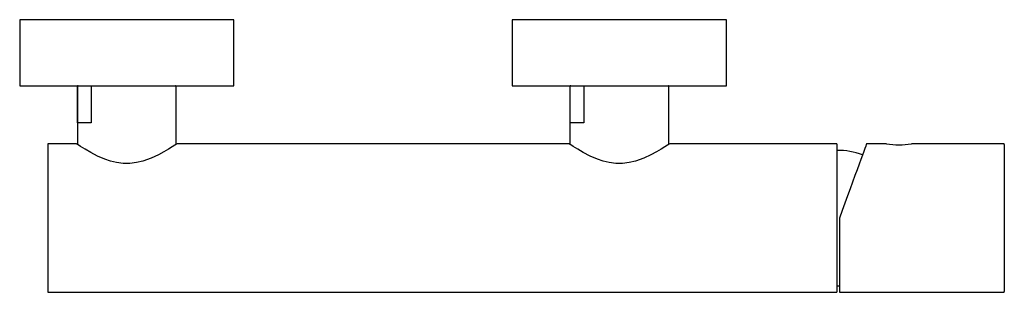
# Model space of a CAD drawing. Header units: millimetres. Extents: x 3787.624 to 3787.922, y 1816.826 to 1816.909.
import ezdxf

# ---------------------------------------------------------------- set-up
doc = ezdxf.new("R2010")
doc.units = ezdxf.units.MM
doc.layers.add('SANINDUSA', color=3, linetype='Continuous')

msp = doc.modelspace()

# ---------------------------------------------------------------- linework, layer by layer
at = {"layer": 'SANINDUSA'}
for p, q in [((3787.6236, 1816.90853), (3787.6236, 1816.88853)), ((3787.6886, 1816.90853), (3787.6236, 1816.90853)), ((3787.6886, 1816.88853), (3787.6886, 1816.90853)), ((3787.7731, 1816.90853), (3787.7731, 1816.88853)), ((3787.8381, 1816.90853), (3787.7731, 1816.90853)), ((3787.8381, 1816.88853), (3787.8381, 1816.90853)), ((3787.6236, 1816.88853), (3787.6886, 1816.88853)), ((3787.6411, 1816.88828), (3787.6411, 1816.87076)), ((3787.64111, 1816.88828), (3787.6411, 1816.88828)), ((3787.64111, 1816.87728), (3787.64111, 1816.88828)), ((3787.64531, 1816.88828), (3787.64531, 1816.87728)), ((3787.6711, 1816.87076), (3787.6711, 1816.88828)), ((3787.7731, 1816.88853), (3787.8381, 1816.88853)), ((3787.7906, 1816.88828), (3787.7906, 1816.87076)), ((3787.79061, 1816.88828), (3787.7906, 1816.88828)), ((3787.79061, 1816.87728), (3787.79061, 1816.88828)), ((3787.79481, 1816.88828), (3787.79481, 1816.87728)), ((3787.8206, 1816.87076), (3787.8206, 1816.88828)), ((3787.64531, 1816.87728), (3787.64111, 1816.87728)), ((3787.79481, 1816.87728), (3787.79061, 1816.87728)), ((3787.64085, 1816.87093), (3787.6321, 1816.87093)), ((3787.6321, 1816.87093), (3787.6321, 1816.82593)), ((3787.79035, 1816.87093), (3787.67135, 1816.87093)), ((3787.8716, 1816.87093), (3787.82085, 1816.87093)), ((3787.8716, 1816.87093), (3787.8716, 1816.82593)), ((3787.88665, 1816.87093), (3787.88059, 1816.87093)), ((3787.9222, 1816.87093), (3787.8942, 1816.87093)), ((3787.9224, 1816.87073), (3787.9224, 1816.82613)), ((3787.8724, 1816.84843), (3787.8724, 1816.82593)), ((3787.8716, 1816.82793), (3787.8724, 1816.82793)), ((3787.6321, 1816.82593), (3787.8716, 1816.82593)), ((3787.8724, 1816.82593), (3787.9222, 1816.82593))]:
    msp.add_line(p, q, dxfattribs=at)
at = {"layer": 'SANINDUSA', "flags": 128}
for points in [[(3787.67135, 1816.87093), (3787.67118, 1816.87082), (3787.67068, 1816.87048), (3787.66988, 1816.86996), (3787.6688, 1816.86929), (3787.66738, 1816.86846), (3787.66568, 1816.86755), (3787.66348, 1816.86655), (3787.66093, 1816.86567), (3787.65904, 1816.86524), (3787.65702, 1816.865), (3787.65502, 1816.86501), (3787.65299, 1816.86527), (3787.65119, 1816.86569), (3787.64947, 1816.86626), (3787.64719, 1816.86722), (3787.64514, 1816.86828), (3787.64345, 1816.86926), (3787.6421, 1816.8701), (3787.64139, 1816.87057), (3787.64096, 1816.87086), (3787.64085, 1816.87093), (3787.64085, 1816.87093)], [(3787.82085, 1816.87093), (3787.82068, 1816.87082), (3787.82018, 1816.87048), (3787.81938, 1816.86996), (3787.8183, 1816.86929), (3787.81688, 1816.86846), (3787.81518, 1816.86755), (3787.81298, 1816.86655), (3787.81043, 1816.86567), (3787.80854, 1816.86524), (3787.80652, 1816.865), (3787.80452, 1816.86501), (3787.80249, 1816.86527), (3787.80069, 1816.86569), (3787.79897, 1816.86626), (3787.79669, 1816.86722), (3787.79464, 1816.86828), (3787.79295, 1816.86926), (3787.7916, 1816.8701), (3787.79089, 1816.87057), (3787.79046, 1816.87086), (3787.79035, 1816.87093), (3787.79035, 1816.87093)], [(3787.88059, 1816.87093), (3787.88058, 1816.8709), (3787.88049, 1816.87067), (3787.88033, 1816.87021), (3787.88008, 1816.86953), (3787.87975, 1816.86863), (3787.87935, 1816.86753), (3787.87888, 1816.86622), (3787.87834, 1816.86474), (3787.87773, 1816.86309), (3787.87708, 1816.86129), (3787.87637, 1816.85935), (3787.87563, 1816.85731), (3787.87485, 1816.85517), (3787.87405, 1816.85296), (3787.87323, 1816.85071), (3787.8724, 1816.84843)]]:
    msp.add_lwpolyline(points, dxfattribs=at)
at = {"layer": 'SANINDUSA'}
for centre, radius, start, end in [((3787.64135, 1816.88828), 0.00025, 90, 180), ((3787.67085, 1816.88828), 0.00025, 0, 90), ((3787.79085, 1816.88828), 0.00025, 90, 180), ((3787.82035, 1816.88828), 0.00025, 0, 90), ((3787.87205, 1816.84894), 0.02, 68.5739, 91.3012), ((3787.8904, 1816.89326), 0.02265, 260.4663, 279.6576), ((3787.9222, 1816.87073), 0.0002, 0, 90), ((3787.9222, 1816.82613), 0.0002, 270, 0)]:
    msp.add_arc(centre, radius, start, end, dxfattribs=at)
for points, knots in [([(3787.64136, 1816.88853), (3787.64134, 1816.88853), (3787.6413, 1816.88853), (3787.64124, 1816.88851), (3787.64119, 1816.88847), (3787.64115, 1816.88842), (3787.64112, 1816.88836), (3787.64111, 1816.88831), (3787.64111, 1816.88828)], [0, 0, 0, 0, 0.154837, 0.289998, 0.500671, 0.631299, 0.758177, 1, 1, 1, 1]), ([(3787.64531, 1816.88828), (3787.64531, 1816.88831), (3787.64532, 1816.88836), (3787.64534, 1816.88842), (3787.64538, 1816.88847), (3787.64542, 1816.88851), (3787.64547, 1816.88853), (3787.6455, 1816.88853), (3787.64552, 1816.88853)], [0, 0, 0, 0, 0.2418, 0.368682, 0.499338, 0.709974, 0.845151, 1, 1, 1, 1]), ([(3787.79086, 1816.88853), (3787.79084, 1816.88853), (3787.7908, 1816.88853), (3787.79074, 1816.88851), (3787.79069, 1816.88847), (3787.79065, 1816.88842), (3787.79062, 1816.88836), (3787.79061, 1816.88831), (3787.79061, 1816.88828)], [0, 0, 0, 0, 0.154819, 0.289998, 0.500664, 0.631299, 0.758178, 1, 1, 1, 1]), ([(3787.79481, 1816.88828), (3787.79481, 1816.88831), (3787.79482, 1816.88836), (3787.79484, 1816.88842), (3787.79488, 1816.88847), (3787.79492, 1816.88851), (3787.79497, 1816.88853), (3787.795, 1816.88853), (3787.79502, 1816.88853)], [0, 0, 0, 0, 0.241801, 0.368682, 0.499333, 0.709967, 0.845152, 1, 1, 1, 1])]:
    msp.add_open_spline(points, degree=3, knots=knots, dxfattribs=at)

doc.saveas('drawing.dxf')
